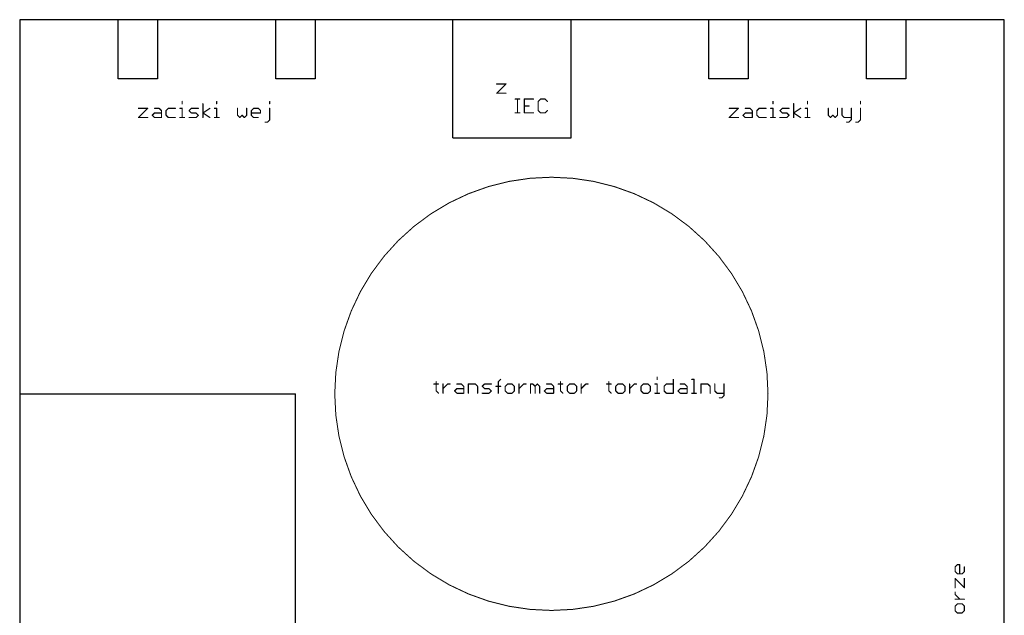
# Model space of a CAD drawing. Extents: x -1 to 251, y 0 to 300.
# Tile 5 of 5: x 0 to 250, y 149 to 300. Entities that reach past the tile are written whole.
import ezdxf

# ---------------------------------------------------------------- set-up
doc = ezdxf.new("R2010")
doc.units = 0
doc.layers.add('20', color=178, linetype='CONTINUOUS')

msp = doc.modelspace()

# ---------------------------------------------------------------- linework, layer by layer
at = {"layer": '20'}
for p, q in [((175, 300), (0, 300)), ((0, 300), (0, 205)), ((35, 300), (25, 300)), ((25, 285), (25, 300)), ((35, 300), (35, 285)), ((75, 300), (65, 300)), ((65, 285), (65, 300)), ((75, 300), (75, 285)), ((110, 270), (110, 300)), ((140, 270), (140, 300)), ((185, 300), (175, 300)), ((175, 285), (175, 300)), ((215, 300), (185, 300)), ((185, 300), (185, 285)), ((225, 300), (215, 300)), ((215, 285), (215, 300)), ((250, 300), (225, 300)), ((225, 300), (225, 285)), ((250, 145), (250, 300)), ((35, 285), (25, 285)), ((75, 285), (65, 285)), ((185, 285), (175, 285)), ((225, 285), (215, 285)), ((110, 270), (140, 270)), ((0, 205), (0, 85)), ((0, 205), (70, 205)), ((70, 5), (70, 205))]:
    msp.add_line(p, q, dxfattribs=at)
at = {"layer": '20', "const_width": 0.3048}
for points in [[(121.1196, 283.6812), (123.4584, 283.6812)], [(123.4584, 283.6812), (121.1196, 281.3424)], [(121.1196, 281.3424), (123.4584, 281.3424)], [(125.7972, 279.8506), (126.9666, 279.8506)], [(126.3819, 276.3424), (126.3819, 279.8506)], [(130.4748, 279.8506), (128.136, 279.8506)], [(128.136, 279.8506), (128.136, 276.3424)], [(132.2289, 279.8506), (131.6442, 279.2659)], [(133.3983, 279.8506), (132.2289, 279.8506)], [(133.983, 279.2659), (133.3983, 279.8506)], [(30.1524, 277.4912), (32.4912, 277.4912)], [(32.4912, 277.4912), (30.1524, 275.1524)], [(34.2453, 277.4912), (35.4147, 277.4912)], [(35.4147, 277.4912), (35.9994, 276.9065)], [(37.7535, 277.4912), (37.1688, 276.9065)], [(39.5076, 277.4912), (37.7535, 277.4912)], [(40.677, 277.4912), (41.2617, 277.4912)], [(41.2617, 279.2453), (41.2617, 278.6606)], [(41.2617, 277.4912), (41.2617, 275.1524)], [(43.0158, 276.9065), (43.6005, 277.4912)], [(43.6005, 277.4912), (45.3546, 277.4912)], [(46.524, 275.1524), (46.524, 278.6606)], [(46.524, 276.3218), (48.2781, 277.4912)], [(49.4475, 277.4912), (50.0322, 277.4912)], [(50.0322, 279.2453), (50.0322, 278.6606)], [(50.0322, 277.4912), (50.0322, 275.1524)], [(55.2945, 277.4912), (55.2945, 275.7371)], [(57.6333, 275.7371), (57.6333, 277.4912)], [(58.8027, 276.9065), (59.3874, 277.4912)], [(59.3874, 277.4912), (60.5568, 277.4912)], [(60.5568, 277.4912), (61.1415, 276.9065)], [(63.4803, 279.2453), (63.4803, 278.6606)], [(63.4803, 274.5677), (63.4803, 277.4912)], [(128.136, 278.0965), (129.3054, 278.0965)], [(131.6442, 279.2659), (131.6442, 276.9271)], [(180.1524, 277.4912), (182.4912, 277.4912)], [(182.4912, 277.4912), (180.1524, 275.1524)], [(184.2453, 277.4912), (185.4147, 277.4912)], [(185.4147, 277.4912), (185.9994, 276.9065)], [(187.7535, 277.4912), (187.1688, 276.9065)], [(189.5076, 277.4912), (187.7535, 277.4912)], [(190.677, 277.4912), (191.2617, 277.4912)], [(191.2617, 279.2453), (191.2617, 278.6606)], [(191.2617, 277.4912), (191.2617, 275.1524)], [(193.0158, 276.9065), (193.6005, 277.4912)], [(193.6005, 277.4912), (195.3546, 277.4912)], [(196.524, 275.1524), (196.524, 278.6606)], [(196.524, 276.3218), (198.2781, 277.4912)], [(199.4475, 277.4912), (200.0322, 277.4912)], [(200.0322, 279.2453), (200.0322, 278.6606)], [(200.0322, 277.4912), (200.0322, 275.1524)], [(205.2945, 277.4912), (205.2945, 275.7371)], [(207.6333, 275.7371), (207.6333, 277.4912)], [(208.8027, 277.4912), (208.8027, 275.7371)], [(211.1415, 277.4912), (211.1415, 274.5677)], [(213.4803, 279.2453), (213.4803, 278.6606)], [(213.4803, 274.5677), (213.4803, 277.4912)], [(30.1524, 275.1524), (32.4912, 275.1524)], [(33.6606, 275.7371), (34.2453, 276.3218)], [(34.2453, 275.1524), (33.6606, 275.7371)], [(34.2453, 276.3218), (35.9994, 276.3218)], [(35.9994, 275.1524), (34.2453, 275.1524)], [(35.9994, 276.9065), (35.9994, 275.1524)], [(37.1688, 276.9065), (37.1688, 275.7371)], [(37.1688, 275.7371), (37.7535, 275.1524)], [(37.7535, 275.1524), (39.5076, 275.1524)], [(40.677, 275.1524), (41.8464, 275.1524)], [(43.6005, 276.3218), (43.0158, 276.9065)], [(43.0158, 275.1524), (44.7699, 275.1524)], [(44.7699, 276.3218), (43.6005, 276.3218)], [(45.3546, 275.7371), (44.7699, 276.3218)], [(44.7699, 275.1524), (45.3546, 275.7371)], [(48.2781, 275.1524), (46.524, 276.3218)], [(49.4475, 275.1524), (50.6169, 275.1524)], [(55.2945, 275.7371), (55.8792, 275.1524)], [(55.8792, 275.1524), (56.4639, 275.7371)], [(56.4639, 275.7371), (57.0486, 275.1524)], [(57.0486, 275.1524), (57.6333, 275.7371)], [(58.8027, 275.7371), (58.8027, 276.9065)], [(61.1415, 276.3218), (58.8027, 276.3218)], [(59.3874, 275.1524), (58.8027, 275.7371)], [(60.5568, 275.1524), (59.3874, 275.1524)], [(61.1415, 276.9065), (61.1415, 276.3218)], [(125.7972, 276.3424), (126.9666, 276.3424)], [(128.136, 276.3424), (130.4748, 276.3424)], [(131.6442, 276.9271), (132.2289, 276.3424)], [(132.2289, 276.3424), (133.3983, 276.3424)], [(133.3983, 276.3424), (133.983, 276.9271)], [(180.1524, 275.1524), (182.4912, 275.1524)], [(183.6606, 275.7371), (184.2453, 276.3218)], [(184.2453, 275.1524), (183.6606, 275.7371)], [(184.2453, 276.3218), (185.9994, 276.3218)], [(185.9994, 275.1524), (184.2453, 275.1524)], [(185.9994, 276.9065), (185.9994, 275.1524)], [(187.1688, 276.9065), (187.1688, 275.7371)], [(187.1688, 275.7371), (187.7535, 275.1524)], [(187.7535, 275.1524), (189.5076, 275.1524)], [(190.677, 275.1524), (191.8464, 275.1524)], [(193.6005, 276.3218), (193.0158, 276.9065)], [(193.0158, 275.1524), (194.7699, 275.1524)], [(194.7699, 276.3218), (193.6005, 276.3218)], [(195.3546, 275.7371), (194.7699, 276.3218)], [(194.7699, 275.1524), (195.3546, 275.7371)], [(198.2781, 275.1524), (196.524, 276.3218)], [(199.4475, 275.1524), (200.6169, 275.1524)], [(205.2945, 275.7371), (205.8792, 275.1524)], [(205.8792, 275.1524), (206.4639, 275.7371)], [(206.4639, 275.7371), (207.0486, 275.1524)], [(207.0486, 275.1524), (207.6333, 275.7371)], [(208.8027, 275.7371), (209.3874, 275.1524)], [(209.3874, 275.1524), (211.1415, 275.1524)], [(62.3109, 273.983), (62.8956, 273.983)], [(62.8956, 273.983), (63.4803, 274.5677)], [(210.5568, 273.983), (209.9721, 273.983)], [(211.1415, 274.5677), (210.5568, 273.983)], [(212.3109, 273.983), (212.8956, 273.983)], [(212.8956, 273.983), (213.4803, 274.5677)], [(105.1524, 207.4912), (106.3218, 207.4912)], [(105.7371, 208.0759), (105.7371, 205.7371)], [(107.4912, 205.1524), (107.4912, 207.4912)], [(107.4912, 206.3218), (108.6606, 207.4912)], [(108.6606, 207.4912), (109.2453, 207.4912)], [(110.9994, 207.4912), (112.1688, 207.4912)], [(112.1688, 207.4912), (112.7535, 206.9065)], [(113.9229, 205.1524), (113.9229, 207.4912)], [(113.9229, 207.4912), (115.677, 207.4912)], [(115.677, 207.4912), (116.2617, 206.9065)], [(117.4311, 206.9065), (118.0158, 207.4912)], [(118.0158, 207.4912), (119.7699, 207.4912)], [(121.524, 208.0759), (122.1087, 208.6606)], [(121.524, 205.1524), (121.524, 208.0759)], [(123.8628, 207.4912), (123.2781, 206.9065)], [(125.0322, 207.4912), (123.8628, 207.4912)], [(125.6169, 206.9065), (125.0322, 207.4912)], [(126.7863, 205.1524), (126.7863, 207.4912)], [(126.7863, 206.3218), (127.9557, 207.4912)], [(127.9557, 207.4912), (128.5404, 207.4912)], [(129.7098, 205.1524), (129.7098, 207.4912)], [(129.7098, 207.4912), (130.2945, 207.4912)], [(130.2945, 207.4912), (130.8792, 206.9065)], [(130.8792, 206.9065), (131.4639, 207.4912)], [(131.4639, 207.4912), (132.0486, 206.9065)], [(133.8027, 207.4912), (134.9721, 207.4912)], [(134.9721, 207.4912), (135.5568, 206.9065)], [(136.7262, 207.4912), (137.8956, 207.4912)], [(137.3109, 208.0759), (137.3109, 205.7371)], [(139.6497, 207.4912), (139.065, 206.9065)], [(140.8191, 207.4912), (139.6497, 207.4912)], [(141.4038, 206.9065), (140.8191, 207.4912)], [(142.5732, 205.1524), (142.5732, 207.4912)], [(142.5732, 206.3218), (143.7426, 207.4912)], [(143.7426, 207.4912), (144.3273, 207.4912)], [(149.0049, 207.4912), (150.1743, 207.4912)], [(149.5896, 208.0759), (149.5896, 205.7371)], [(151.9283, 207.4912), (151.3437, 206.9065)], [(153.0978, 207.4912), (151.9283, 207.4912)], [(153.6825, 206.9065), (153.0978, 207.4912)], [(154.8519, 205.1524), (154.8519, 207.4912)], [(154.8519, 206.3218), (156.0212, 207.4912)], [(156.0212, 207.4912), (156.6059, 207.4912)], [(158.36, 207.4912), (157.7753, 206.9065)], [(159.5294, 207.4912), (158.36, 207.4912)], [(160.1141, 206.9065), (159.5294, 207.4912)], [(161.2835, 207.4912), (161.8682, 207.4912)], [(161.8682, 209.2453), (161.8682, 208.6606)], [(161.8682, 207.4912), (161.8682, 205.1524)], [(163.6223, 206.9065), (164.207, 207.4912)], [(164.207, 207.4912), (165.9611, 207.4912)], [(165.9611, 208.6606), (165.9611, 205.1524)], [(167.7152, 207.4912), (168.8846, 207.4912)], [(168.8846, 207.4912), (169.4693, 206.9065)], [(170.6387, 208.6606), (171.2234, 208.6606)], [(171.2234, 208.6606), (171.2234, 205.1524)], [(172.9775, 205.1524), (172.9775, 207.4912)], [(172.9775, 207.4912), (174.7316, 207.4912)], [(174.7316, 207.4912), (175.3163, 206.9065)], [(176.4857, 207.4912), (176.4857, 205.7371)], [(178.8245, 207.4912), (178.8245, 204.5677)], [(105.7371, 205.7371), (106.3218, 205.1524)], [(110.4147, 205.7371), (110.9994, 206.3218)], [(110.9994, 205.1524), (110.4147, 205.7371)], [(110.9994, 206.3218), (112.7535, 206.3218)], [(112.7535, 205.1524), (110.9994, 205.1524)], [(112.7535, 206.9065), (112.7535, 205.1524)], [(116.2617, 206.9065), (116.2617, 205.1524)], [(118.0158, 206.3218), (117.4311, 206.9065)], [(117.4311, 205.1524), (119.1852, 205.1524)], [(119.1852, 206.3218), (118.0158, 206.3218)], [(119.7699, 205.7371), (119.1852, 206.3218)], [(119.1852, 205.1524), (119.7699, 205.7371)], [(120.9393, 206.9065), (122.1087, 206.9065)], [(123.2781, 206.9065), (123.2781, 205.7371)], [(123.2781, 205.7371), (123.8628, 205.1524)], [(123.8628, 205.1524), (125.0322, 205.1524)], [(125.0322, 205.1524), (125.6169, 205.7371)], [(125.6169, 205.7371), (125.6169, 206.9065)], [(130.8792, 206.9065), (130.8792, 205.1524)], [(132.0486, 206.9065), (132.0486, 205.1524)], [(133.218, 205.7371), (133.8027, 206.3218)], [(133.8027, 205.1524), (133.218, 205.7371)], [(133.8027, 206.3218), (135.5568, 206.3218)], [(135.5568, 205.1524), (133.8027, 205.1524)], [(135.5568, 206.9065), (135.5568, 205.1524)], [(137.3109, 205.7371), (137.8956, 205.1524)], [(139.065, 206.9065), (139.065, 205.7371)], [(139.065, 205.7371), (139.6497, 205.1524)], [(139.6497, 205.1524), (140.8191, 205.1524)], [(140.8191, 205.1524), (141.4038, 205.7371)], [(141.4038, 205.7371), (141.4038, 206.9065)], [(149.5896, 205.7371), (150.1743, 205.1524)], [(151.3437, 206.9065), (151.3437, 205.7371)], [(151.3437, 205.7371), (151.9283, 205.1524)], [(151.9283, 205.1524), (153.0978, 205.1524)], [(153.0978, 205.1524), (153.6825, 205.7371)], [(153.6825, 205.7371), (153.6825, 206.9065)], [(157.7753, 206.9065), (157.7753, 205.7371)], [(157.7753, 205.7371), (158.36, 205.1524)], [(158.36, 205.1524), (159.5294, 205.1524)], [(159.5294, 205.1524), (160.1141, 205.7371)], [(160.1141, 205.7371), (160.1141, 206.9065)], [(161.2835, 205.1524), (162.4529, 205.1524)], [(163.6223, 205.7371), (163.6223, 206.9065)], [(164.207, 205.1524), (163.6223, 205.7371)], [(165.9611, 205.1524), (164.207, 205.1524)], [(167.1305, 205.7371), (167.7152, 206.3218)], [(167.7152, 205.1524), (167.1305, 205.7371)], [(167.7152, 206.3218), (169.4693, 206.3218)], [(169.4693, 205.1524), (167.7152, 205.1524)], [(169.4693, 206.9065), (169.4693, 205.1524)], [(170.6387, 205.1524), (171.8081, 205.1524)], [(175.3163, 206.9065), (175.3163, 205.1524)], [(176.4857, 205.7371), (177.0704, 205.1524)], [(177.0704, 205.1524), (178.8245, 205.1524)], [(178.2398, 203.983), (177.6551, 203.983)], [(178.8245, 204.5677), (178.2398, 203.983)], [(237.5088, 161.0431), (238.0935, 161.6278)], [(237.5088, 159.8737), (237.5088, 161.0431)], [(238.0935, 159.289), (237.5088, 159.8737)], [(238.0935, 161.6278), (238.6782, 161.6278)], [(238.6782, 161.6278), (238.6782, 159.289)], [(239.8476, 159.8737), (239.2629, 159.289)], [(239.8476, 161.0431), (239.8476, 159.8737)], [(237.5088, 155.7808), (237.5088, 158.1196)], [(237.5088, 158.1196), (239.8476, 155.7808)], [(239.2629, 159.289), (238.0935, 159.289)], [(239.8476, 155.7808), (239.8476, 158.1196)], [(237.5088, 154.0267), (237.5088, 154.6114)], [(238.6782, 152.8573), (237.5088, 154.0267)], [(239.8476, 152.8573), (237.5088, 152.8573)], [(238.0935, 151.6879), (237.5088, 151.1032)], [(237.5088, 151.1032), (237.5088, 149.9338)], [(237.5088, 149.9338), (238.0935, 149.3491)], [(239.2629, 151.6879), (238.0935, 151.6879)], [(239.8476, 151.1032), (239.2629, 151.6879)], [(239.2629, 149.3491), (239.8476, 149.9338)], [(239.8476, 149.9338), (239.8476, 151.1032)], [(238.0935, 149.3491), (239.2629, 149.3491)]]:
    msp.add_lwpolyline(points, dxfattribs=at)
at = {"layer": '20'}
for points, const_width in [([(121.1196, 283.7574, 1), (121.1196, 283.605)], 0.1524), ([(123.5123, 283.6273, 1), (123.4045, 283.7351)], 0.1524), ([(123.4584, 283.605, 1), (123.4584, 283.7574)], 0.1524), ([(121.1196, 281.4186, 1), (121.1196, 281.2662)], 0.1524), ([(121.0657, 281.3963, 1), (121.1735, 281.2885)], 0.1524), ([(123.4584, 281.2662, 1), (123.4584, 281.4186)], 0.1524), ([(125.7972, 279.9268, 1), (125.7972, 279.7744)], 0.1524), ([(126.4581, 279.8506, 1), (126.3057, 279.8506)], 0.1524), ([(126.9666, 279.7744, 1), (126.9666, 279.9268)], 0.1524), ([(128.136, 279.9268, 1), (128.136, 279.7744)], 0.1524), ([(128.2122, 279.8506, 1), (128.0598, 279.8506)], 0.1524), ([(130.4748, 279.7744, 1), (130.4748, 279.9268)], 0.1524), ([(132.2289, 279.9268, 1), (132.2289, 279.7744)], 0.1524), ([(132.2828, 279.7967, 1), (132.175, 279.9045)], 0.1524), ([(133.4522, 279.9045, 1), (133.3444, 279.7967)], 0.1524), ([(133.3983, 279.7744, 1), (133.3983, 279.9268)], 0.1524), ([(30.1524, 277.5674, 1), (30.1524, 277.415)], 0.1524), ([(32.5451, 277.4373, 1), (32.4373, 277.5451)], 0.1524), ([(32.4912, 277.415, 1), (32.4912, 277.5674)], 0.1524), ([(34.2453, 277.5674, 1), (34.2453, 277.415)], 0.1524), ([(35.4686, 277.5451, 1), (35.3608, 277.4373)], 0.1524), ([(35.4147, 277.415, 1), (35.4147, 277.5674)], 0.1524), ([(37.7535, 277.5674, 1), (37.7535, 277.415)], 0.1524), ([(37.8074, 277.4373, 1), (37.6996, 277.5451)], 0.1524), ([(39.5076, 277.415, 1), (39.5076, 277.5674)], 0.1524), ([(40.677, 277.5674, 1), (40.677, 277.415)], 0.1524), ([(41.3379, 279.2453, 1), (41.1855, 279.2453)], 0.1524), ([(41.1855, 278.6606, 1), (41.3379, 278.6606)], 0.1524), ([(41.3379, 277.4912, 1), (41.1855, 277.4912)], 0.1524), ([(41.2617, 277.415, 1), (41.2617, 277.5674)], 0.1524), ([(43.6005, 277.5674, 1), (43.6005, 277.415)], 0.1524), ([(43.6544, 277.4373, 1), (43.5466, 277.5451)], 0.1524), ([(45.3546, 277.415, 1), (45.3546, 277.5674)], 0.1524), ([(46.6002, 278.6606, 1), (46.4478, 278.6606)], 0.1524), ([(48.3203, 277.4278, 1), (48.2358, 277.5546)], 0.1524), ([(49.4475, 277.5674, 1), (49.4475, 277.415)], 0.1524), ([(50.1084, 279.2453, 1), (49.956, 279.2453)], 0.1524), ([(49.956, 278.6606, 1), (50.1084, 278.6606)], 0.1524), ([(50.1084, 277.4912, 1), (49.956, 277.4912)], 0.1524), ([(50.0322, 277.415, 1), (50.0322, 277.5674)], 0.1524), ([(55.3707, 277.4912, 1), (55.2183, 277.4912)], 0.1524), ([(57.7095, 277.4912, 1), (57.5571, 277.4912)], 0.1524), ([(59.3874, 277.5674, 1), (59.3874, 277.415)], 0.1524), ([(59.4413, 277.4373, 1), (59.3335, 277.5451)], 0.1524), ([(60.6107, 277.5451, 1), (60.5029, 277.4373)], 0.1524), ([(60.5568, 277.415, 1), (60.5568, 277.5674)], 0.1524), ([(63.5565, 279.2453, 1), (63.4041, 279.2453)], 0.1524), ([(63.4041, 278.6606, 1), (63.5565, 278.6606)], 0.1524), ([(63.5565, 277.4912, 1), (63.4041, 277.4912)], 0.1524), ([(128.136, 278.1727, 1), (128.136, 278.0203)], 0.1524), ([(129.3054, 278.0203, 1), (129.3054, 278.1727)], 0.1524), ([(131.7204, 279.2659, 1), (131.568, 279.2659)], 0.1524), ([(131.5903, 279.3198, 1), (131.6981, 279.212)], 0.1524), ([(133.9291, 279.212, 1), (134.0369, 279.3198)], 0.1524), ([(180.1524, 277.5674, 1), (180.1524, 277.415)], 0.1524), ([(182.5451, 277.4373, 1), (182.4373, 277.5451)], 0.1524), ([(182.4912, 277.415, 1), (182.4912, 277.5674)], 0.1524), ([(184.2453, 277.5674, 1), (184.2453, 277.415)], 0.1524), ([(185.4686, 277.5451, 1), (185.3608, 277.4373)], 0.1524), ([(185.4147, 277.415, 1), (185.4147, 277.5674)], 0.1524), ([(187.7535, 277.5674, 1), (187.7535, 277.415)], 0.1524), ([(187.8074, 277.4373, 1), (187.6996, 277.5451)], 0.1524), ([(189.5076, 277.415, 1), (189.5076, 277.5674)], 0.1524), ([(190.677, 277.5674, 1), (190.677, 277.415)], 0.1524), ([(191.3379, 279.2453, 1), (191.1855, 279.2453)], 0.1524), ([(191.1855, 278.6606, 1), (191.3379, 278.6606)], 0.1524), ([(191.3379, 277.4912, 1), (191.1855, 277.4912)], 0.1524), ([(191.2617, 277.415, 1), (191.2617, 277.5674)], 0.1524), ([(193.6005, 277.5674, 1), (193.6005, 277.415)], 0.1524), ([(193.6544, 277.4373, 1), (193.5466, 277.5451)], 0.1524), ([(195.3546, 277.415, 1), (195.3546, 277.5674)], 0.1524), ([(196.6002, 278.6606, 1), (196.4478, 278.6606)], 0.1524), ([(198.3203, 277.4278, 1), (198.2358, 277.5546)], 0.1524), ([(199.4475, 277.5674, 1), (199.4475, 277.415)], 0.1524), ([(200.1084, 279.2453, 1), (199.956, 279.2453)], 0.1524), ([(199.956, 278.6606, 1), (200.1084, 278.6606)], 0.1524), ([(200.1084, 277.4912, 1), (199.956, 277.4912)], 0.1524), ([(200.0322, 277.415, 1), (200.0322, 277.5674)], 0.1524), ([(205.3707, 277.4912, 1), (205.2183, 277.4912)], 0.1524), ([(207.7095, 277.4912, 1), (207.5571, 277.4912)], 0.1524), ([(208.8789, 277.4912, 1), (208.7265, 277.4912)], 0.1524), ([(211.2177, 277.4912, 1), (211.0653, 277.4912)], 0.1524), ([(213.5565, 279.2453, 1), (213.4041, 279.2453)], 0.1524), ([(213.4041, 278.6606, 1), (213.5565, 278.6606)], 0.1524), ([(213.5565, 277.4912, 1), (213.4041, 277.4912)], 0.1524), ([(30.1524, 275.2286, 1), (30.1524, 275.0762)], 0.1524), ([(30.0985, 275.2063, 1), (30.2063, 275.0985)], 0.1524), ([(32.4912, 275.0762, 1), (32.4912, 275.2286)], 0.1524), ([(33.7145, 275.791, 1), (33.6067, 275.6832)], 0.1524), ([(33.6067, 275.791, 1), (33.7145, 275.6832)], 0.1524), ([(34.2453, 276.398, 1), (34.2453, 276.2456)], 0.1524), ([(34.2453, 275.2286, 1), (34.2453, 275.0762)], 0.1524), ([(34.2992, 276.2679, 1), (34.1914, 276.3757)], 0.1524), ([(34.1914, 275.0985, 1), (34.2992, 275.2063)], 0.1524), ([(36.0756, 276.9065, 1), (35.9232, 276.9065)], 0.1524), ([(35.9232, 275.1524, 1), (36.0756, 275.1524)], 0.1524), ([(35.9455, 276.8526, 1), (36.0533, 276.9604)], 0.1524), ([(35.9994, 276.2456, 1), (35.9994, 276.398)], 0.1524), ([(35.9994, 275.0762, 1), (35.9994, 275.2286)], 0.1524), ([(37.245, 276.9065, 1), (37.0926, 276.9065)], 0.1524), ([(37.1149, 276.9604, 1), (37.2227, 276.8526)], 0.1524), ([(37.2227, 275.791, 1), (37.1149, 275.6832)], 0.1524), ([(37.0926, 275.7371, 1), (37.245, 275.7371)], 0.1524), ([(37.7535, 275.2286, 1), (37.7535, 275.0762)], 0.1524), ([(37.6996, 275.0985, 1), (37.8074, 275.2063)], 0.1524), ([(39.5076, 275.0762, 1), (39.5076, 275.2286)], 0.1524), ([(40.677, 275.2286, 1), (40.677, 275.0762)], 0.1524), ([(41.1855, 275.1524, 1), (41.3379, 275.1524)], 0.1524), ([(41.8464, 275.0762, 1), (41.8464, 275.2286)], 0.1524), ([(43.0697, 276.9604, 1), (42.9619, 276.8526)], 0.1524), ([(42.9619, 276.9604, 1), (43.0697, 276.8526)], 0.1524), ([(43.0158, 275.2286, 1), (43.0158, 275.0762)], 0.1524), ([(43.6005, 276.398, 1), (43.6005, 276.2456)], 0.1524), ([(43.5466, 276.2679, 1), (43.6544, 276.3757)], 0.1524), ([(44.8238, 276.3757, 1), (44.716, 276.2679)], 0.1524), ([(44.716, 275.2063, 1), (44.8238, 275.0985)], 0.1524), ([(44.7699, 276.2456, 1), (44.7699, 276.398)], 0.1524), ([(44.7699, 275.0762, 1), (44.7699, 275.2286)], 0.1524), ([(45.4085, 275.6832, 1), (45.3007, 275.791)], 0.1524), ([(45.3007, 275.6832, 1), (45.4085, 275.791)], 0.1524), ([(46.5663, 276.3852, 1), (46.4817, 276.2584)], 0.1524), ([(46.4817, 276.3852, 1), (46.5663, 276.2584)], 0.1524), ([(46.4478, 275.1524, 1), (46.6002, 275.1524)], 0.1524), ([(48.2358, 275.089, 1), (48.3203, 275.2158)], 0.1524), ([(49.4475, 275.2286, 1), (49.4475, 275.0762)], 0.1524), ([(49.956, 275.1524, 1), (50.1084, 275.1524)], 0.1524), ([(50.6169, 275.0762, 1), (50.6169, 275.2286)], 0.1524), ([(55.3484, 275.791, 1), (55.2406, 275.6832)], 0.1524), ([(55.2183, 275.7371, 1), (55.3707, 275.7371)], 0.1524), ([(55.8253, 275.2063, 1), (55.9331, 275.0985)], 0.1524), ([(55.8253, 275.0985, 1), (55.9331, 275.2063)], 0.1524), ([(56.5178, 275.791, 1), (56.41, 275.6832)], 0.1524), ([(56.5178, 275.6832, 1), (56.41, 275.791)], 0.1524), ([(56.9947, 275.2063, 1), (57.1025, 275.0985)], 0.1524), ([(56.9947, 275.0985, 1), (57.1025, 275.2063)], 0.1524), ([(57.5571, 275.7371, 1), (57.7095, 275.7371)], 0.1524), ([(57.6872, 275.6832, 1), (57.5794, 275.791)], 0.1524), ([(58.8789, 276.9065, 1), (58.7265, 276.9065)], 0.1524), ([(58.7488, 276.9604, 1), (58.8566, 276.8526)], 0.1524), ([(58.8027, 276.398, 1), (58.8027, 276.2456)], 0.1524), ([(58.8566, 275.791, 1), (58.7488, 275.6832)], 0.1524), ([(58.7265, 275.7371, 1), (58.8789, 275.7371)], 0.1524), ([(59.3874, 275.2286, 1), (59.3874, 275.0762)], 0.1524), ([(59.3335, 275.0985, 1), (59.4413, 275.2063)], 0.1524), ([(60.5568, 275.0762, 1), (60.5568, 275.2286)], 0.1524), ([(61.2177, 276.9065, 1), (61.0653, 276.9065)], 0.1524), ([(61.0653, 276.3218, 1), (61.2177, 276.3218)], 0.1524), ([(61.0876, 276.8526, 1), (61.1954, 276.9604)], 0.1524), ([(61.1415, 276.2456, 1), (61.1415, 276.398)], 0.1524), ([(125.7972, 276.4186, 1), (125.7972, 276.2662)], 0.1524), ([(126.3057, 276.3424, 1), (126.4581, 276.3424)], 0.1524), ([(126.9666, 276.2662, 1), (126.9666, 276.4186)], 0.1524), ([(128.136, 276.4186, 1), (128.136, 276.2662)], 0.1524), ([(128.0598, 276.3424, 1), (128.2122, 276.3424)], 0.1524), ([(130.4748, 276.2662, 1), (130.4748, 276.4186)], 0.1524), ([(131.6981, 276.981, 1), (131.5903, 276.8732)], 0.1524), ([(131.568, 276.9271, 1), (131.7204, 276.9271)], 0.1524), ([(132.2289, 276.4186, 1), (132.2289, 276.2662)], 0.1524), ([(132.175, 276.2885, 1), (132.2828, 276.3963)], 0.1524), ([(133.3444, 276.3963, 1), (133.4522, 276.2885)], 0.1524), ([(133.3983, 276.2662, 1), (133.3983, 276.4186)], 0.1524), ([(134.0369, 276.8732, 1), (133.9291, 276.981)], 0.1524), ([(180.1524, 275.2286, 1), (180.1524, 275.0762)], 0.1524), ([(180.0985, 275.2063, 1), (180.2063, 275.0985)], 0.1524), ([(182.4912, 275.0762, 1), (182.4912, 275.2286)], 0.1524), ([(183.7145, 275.791, 1), (183.6067, 275.6832)], 0.1524), ([(183.6067, 275.791, 1), (183.7145, 275.6832)], 0.1524), ([(184.2453, 276.398, 1), (184.2453, 276.2456)], 0.1524), ([(184.2453, 275.2286, 1), (184.2453, 275.0762)], 0.1524), ([(184.2992, 276.2679, 1), (184.1914, 276.3757)], 0.1524), ([(184.1914, 275.0985, 1), (184.2992, 275.2063)], 0.1524), ([(186.0756, 276.9065, 1), (185.9232, 276.9065)], 0.1524), ([(185.9232, 275.1524, 1), (186.0756, 275.1524)], 0.1524), ([(185.9455, 276.8526, 1), (186.0533, 276.9604)], 0.1524), ([(185.9994, 276.2456, 1), (185.9994, 276.398)], 0.1524), ([(185.9994, 275.0762, 1), (185.9994, 275.2286)], 0.1524), ([(187.245, 276.9065, 1), (187.0926, 276.9065)], 0.1524), ([(187.1149, 276.9604, 1), (187.2227, 276.8526)], 0.1524), ([(187.2227, 275.791, 1), (187.1149, 275.6832)], 0.1524), ([(187.0926, 275.7371, 1), (187.245, 275.7371)], 0.1524), ([(187.7535, 275.2286, 1), (187.7535, 275.0762)], 0.1524), ([(187.6996, 275.0985, 1), (187.8074, 275.2063)], 0.1524), ([(189.5076, 275.0762, 1), (189.5076, 275.2286)], 0.1524), ([(190.677, 275.2286, 1), (190.677, 275.0762)], 0.1524), ([(191.1855, 275.1524, 1), (191.3379, 275.1524)], 0.1524), ([(191.8464, 275.0762, 1), (191.8464, 275.2286)], 0.1524), ([(193.0697, 276.9604, 1), (192.9619, 276.8526)], 0.1524), ([(192.9619, 276.9604, 1), (193.0697, 276.8526)], 0.1524), ([(193.0158, 275.2286, 1), (193.0158, 275.0762)], 0.1524), ([(193.6005, 276.398, 1), (193.6005, 276.2456)], 0.1524), ([(193.5466, 276.2679, 1), (193.6544, 276.3757)], 0.1524), ([(194.8238, 276.3757, 1), (194.716, 276.2679)], 0.1524), ([(194.716, 275.2063, 1), (194.8238, 275.0985)], 0.1524), ([(194.7699, 276.2456, 1), (194.7699, 276.398)], 0.1524), ([(194.7699, 275.0762, 1), (194.7699, 275.2286)], 0.1524), ([(195.4085, 275.6832, 1), (195.3007, 275.791)], 0.1524), ([(195.3007, 275.6832, 1), (195.4085, 275.791)], 0.1524), ([(196.5663, 276.3852, 1), (196.4817, 276.2584)], 0.1524), ([(196.4817, 276.3852, 1), (196.5663, 276.2584)], 0.1524), ([(196.4478, 275.1524, 1), (196.6002, 275.1524)], 0.1524), ([(198.2358, 275.089, 1), (198.3203, 275.2158)], 0.1524), ([(199.4475, 275.2286, 1), (199.4475, 275.0762)], 0.1524), ([(199.956, 275.1524, 1), (200.1084, 275.1524)], 0.1524), ([(200.6169, 275.0762, 1), (200.6169, 275.2286)], 0.1524), ([(205.3484, 275.791, 1), (205.2406, 275.6832)], 0.1524), ([(205.2183, 275.7371, 1), (205.3707, 275.7371)], 0.1524), ([(205.8253, 275.2063, 1), (205.9331, 275.0985)], 0.1524), ([(205.8253, 275.0985, 1), (205.9331, 275.2063)], 0.1524), ([(206.5178, 275.791, 1), (206.41, 275.6832)], 0.1524), ([(206.5178, 275.6832, 1), (206.41, 275.791)], 0.1524), ([(206.9947, 275.2063, 1), (207.1025, 275.0985)], 0.1524), ([(206.9947, 275.0985, 1), (207.1025, 275.2063)], 0.1524), ([(207.5571, 275.7371, 1), (207.7095, 275.7371)], 0.1524), ([(207.6872, 275.6832, 1), (207.5794, 275.791)], 0.1524), ([(208.8566, 275.791, 1), (208.7488, 275.6832)], 0.1524), ([(208.7265, 275.7371, 1), (208.8789, 275.7371)], 0.1524), ([(209.3874, 275.2286, 1), (209.3874, 275.0762)], 0.1524), ([(209.3335, 275.0985, 1), (209.4413, 275.2063)], 0.1524), ([(211.1415, 275.0762, 1), (211.1415, 275.2286)], 0.1524), ([(62.3109, 274.0592, 1), (62.3109, 273.9068)], 0.1524), ([(62.8417, 274.0369, 1), (62.9494, 273.9291)], 0.1524), ([(62.8956, 273.9068, 1), (62.8956, 274.0592)], 0.1524), ([(63.4041, 274.5677, 1), (63.5565, 274.5677)], 0.1524), ([(63.5341, 274.5138, 1), (63.4264, 274.6216)], 0.1524), ([(209.9721, 274.0592, 1), (209.9721, 273.9068)], 0.1524), ([(210.5029, 274.0369, 1), (210.6107, 273.9291)], 0.1524), ([(210.5568, 273.9068, 1), (210.5568, 274.0592)], 0.1524), ([(211.0653, 274.5677, 1), (211.2177, 274.5677)], 0.1524), ([(211.1954, 274.5138, 1), (211.0876, 274.6216)], 0.1524), ([(212.3109, 274.0592, 1), (212.3109, 273.9068)], 0.1524), ([(212.8417, 274.0369, 1), (212.9494, 273.9291)], 0.1524), ([(212.8956, 273.9068, 1), (212.8956, 274.0592)], 0.1524), ([(213.4041, 274.5677, 1), (213.5565, 274.5677)], 0.1524), ([(213.5341, 274.5138, 1), (213.4264, 274.6216)], 0.1524), ([(135, 150, 1), (135, 260, 1), (135, 150)], 0.254), ([(105.1524, 207.5674, 1), (105.1524, 207.415)], 0.1524), ([(105.8133, 208.0759, 1), (105.6609, 208.0759)], 0.1524), ([(106.3218, 207.415, 1), (106.3218, 207.5674)], 0.1524), ([(107.5674, 207.4912, 1), (107.415, 207.4912)], 0.1524), ([(108.6606, 207.5674, 1), (108.6606, 207.415)], 0.1524), ([(108.7145, 207.4373, 1), (108.6067, 207.5451)], 0.1524), ([(109.2453, 207.415, 1), (109.2453, 207.5674)], 0.1524), ([(110.9994, 207.5674, 1), (110.9994, 207.415)], 0.1524), ([(112.2227, 207.5451, 1), (112.1149, 207.4373)], 0.1524), ([(112.1688, 207.415, 1), (112.1688, 207.5674)], 0.1524), ([(113.9991, 207.4912, 1), (113.8467, 207.4912)], 0.1524), ([(113.9229, 207.5674, 1), (113.9229, 207.415)], 0.1524), ([(115.7309, 207.5451, 1), (115.6231, 207.4373)], 0.1524), ([(115.677, 207.415, 1), (115.677, 207.5674)], 0.1524), ([(118.0158, 207.5674, 1), (118.0158, 207.415)], 0.1524), ([(118.0697, 207.4373, 1), (117.9619, 207.5451)], 0.1524), ([(119.7699, 207.415, 1), (119.7699, 207.5674)], 0.1524), ([(121.6002, 208.0759, 1), (121.4478, 208.0759)], 0.1524), ([(121.4701, 208.1298, 1), (121.5779, 208.022)], 0.1524), ([(122.1626, 208.6067, 1), (122.0548, 208.7145)], 0.1524), ([(123.8628, 207.5674, 1), (123.8628, 207.415)], 0.1524), ([(123.9167, 207.4373, 1), (123.8089, 207.5451)], 0.1524), ([(125.0861, 207.5451, 1), (124.9783, 207.4373)], 0.1524), ([(125.0322, 207.415, 1), (125.0322, 207.5674)], 0.1524), ([(126.8625, 207.4912, 1), (126.7101, 207.4912)], 0.1524), ([(127.9557, 207.5674, 1), (127.9557, 207.415)], 0.1524), ([(128.0096, 207.4373, 1), (127.9018, 207.5451)], 0.1524), ([(128.5404, 207.415, 1), (128.5404, 207.5674)], 0.1524), ([(129.786, 207.4912, 1), (129.6336, 207.4912)], 0.1524), ([(129.7098, 207.5674, 1), (129.7098, 207.415)], 0.1524), ([(130.3484, 207.5451, 1), (130.2406, 207.4373)], 0.1524), ([(130.2945, 207.415, 1), (130.2945, 207.5674)], 0.1524), ([(131.5178, 207.5451, 1), (131.41, 207.4373)], 0.1524), ([(131.5178, 207.4373, 1), (131.41, 207.5451)], 0.1524), ([(133.8027, 207.5674, 1), (133.8027, 207.415)], 0.1524), ([(135.026, 207.5451, 1), (134.9182, 207.4373)], 0.1524), ([(134.9721, 207.415, 1), (134.9721, 207.5674)], 0.1524), ([(136.7262, 207.5674, 1), (136.7262, 207.415)], 0.1524), ([(137.3871, 208.0759, 1), (137.2347, 208.0759)], 0.1524), ([(137.8956, 207.415, 1), (137.8956, 207.5674)], 0.1524), ([(139.6497, 207.5674, 1), (139.6497, 207.415)], 0.1524), ([(139.7035, 207.4373, 1), (139.5958, 207.5451)], 0.1524), ([(140.8729, 207.5451, 1), (140.7652, 207.4373)], 0.1524), ([(140.8191, 207.415, 1), (140.8191, 207.5674)], 0.1524), ([(142.6494, 207.4912, 1), (142.497, 207.4912)], 0.1524), ([(143.7426, 207.5674, 1), (143.7426, 207.415)], 0.1524), ([(143.7964, 207.4373, 1), (143.6887, 207.5451)], 0.1524), ([(144.3273, 207.415, 1), (144.3273, 207.5674)], 0.1524), ([(149.0049, 207.5674, 1), (149.0049, 207.415)], 0.1524), ([(149.6658, 208.0759, 1), (149.5134, 208.0759)], 0.1524), ([(150.1743, 207.415, 1), (150.1743, 207.5674)], 0.1524), ([(151.9283, 207.5674, 1), (151.9283, 207.415)], 0.1524), ([(151.9822, 207.4373, 1), (151.8745, 207.5451)], 0.1524), ([(153.1516, 207.5451, 1), (153.0439, 207.4373)], 0.1524), ([(153.0978, 207.415, 1), (153.0978, 207.5674)], 0.1524), ([(154.9281, 207.4912, 1), (154.7757, 207.4912)], 0.1524), ([(156.0212, 207.5674, 1), (156.0212, 207.415)], 0.1524), ([(156.0751, 207.4373, 1), (155.9674, 207.5451)], 0.1524), ([(156.6059, 207.415, 1), (156.6059, 207.5674)], 0.1524), ([(158.36, 207.5674, 1), (158.36, 207.415)], 0.1524), ([(158.4139, 207.4373, 1), (158.3062, 207.5451)], 0.1524), ([(159.5833, 207.5451, 1), (159.4756, 207.4373)], 0.1524), ([(159.5294, 207.415, 1), (159.5294, 207.5674)], 0.1524), ([(161.2835, 207.5674, 1), (161.2835, 207.415)], 0.1524), ([(161.9444, 209.2453, 1), (161.792, 209.2453)], 0.1524), ([(161.792, 208.6606, 1), (161.9444, 208.6606)], 0.1524), ([(161.9444, 207.4912, 1), (161.792, 207.4912)], 0.1524), ([(161.8682, 207.415, 1), (161.8682, 207.5674)], 0.1524), ([(164.207, 207.5674, 1), (164.207, 207.415)], 0.1524), ([(164.2609, 207.4373, 1), (164.1532, 207.5451)], 0.1524), ([(166.0373, 208.6606, 1), (165.8849, 208.6606)], 0.1524), ([(165.9611, 207.415, 1), (165.9611, 207.5674)], 0.1524), ([(167.7152, 207.5674, 1), (167.7152, 207.415)], 0.1524), ([(168.9385, 207.5451, 1), (168.8308, 207.4373)], 0.1524), ([(168.8846, 207.415, 1), (168.8846, 207.5674)], 0.1524), ([(170.6387, 208.7368, 1), (170.6387, 208.5844)], 0.1524), ([(171.2996, 208.6606, 1), (171.1472, 208.6606)], 0.1524), ([(171.2234, 208.5844, 1), (171.2234, 208.7368)], 0.1524), ([(173.0537, 207.4912, 1), (172.9013, 207.4912)], 0.1524), ([(172.9775, 207.5674, 1), (172.9775, 207.415)], 0.1524), ([(174.7855, 207.5451, 1), (174.6777, 207.4373)], 0.1524), ([(174.7316, 207.415, 1), (174.7316, 207.5674)], 0.1524), ([(176.5619, 207.4912, 1), (176.4095, 207.4912)], 0.1524), ([(178.9007, 207.4912, 1), (178.7483, 207.4912)], 0.1524), ([(105.791, 205.791, 1), (105.6832, 205.6832)], 0.1524), ([(105.6609, 205.7371, 1), (105.8133, 205.7371)], 0.1524), ([(106.2679, 205.0985, 1), (106.3757, 205.2063)], 0.1524), ([(107.4373, 206.3757, 1), (107.5451, 206.2679)], 0.1524), ([(107.415, 205.1524, 1), (107.5674, 205.1524)], 0.1524), ([(110.4686, 205.791, 1), (110.3608, 205.6832)], 0.1524), ([(110.3608, 205.791, 1), (110.4686, 205.6832)], 0.1524), ([(110.9994, 206.398, 1), (110.9994, 206.2456)], 0.1524), ([(110.9994, 205.2286, 1), (110.9994, 205.0762)], 0.1524), ([(111.0533, 206.2679, 1), (110.9455, 206.3757)], 0.1524), ([(110.9455, 205.0985, 1), (111.0533, 205.2063)], 0.1524), ([(112.8297, 206.9065, 1), (112.6773, 206.9065)], 0.1524), ([(112.6773, 205.1524, 1), (112.8297, 205.1524)], 0.1524), ([(112.6996, 206.8526, 1), (112.8074, 206.9604)], 0.1524), ([(112.7535, 206.2456, 1), (112.7535, 206.398)], 0.1524), ([(112.7535, 205.0762, 1), (112.7535, 205.2286)], 0.1524), ([(113.8467, 205.1524, 1), (113.9991, 205.1524)], 0.1524), ([(116.3379, 206.9065, 1), (116.1855, 206.9065)], 0.1524), ([(116.1855, 205.1524, 1), (116.3379, 205.1524)], 0.1524), ([(116.2078, 206.8526, 1), (116.3156, 206.9604)], 0.1524), ([(117.485, 206.9604, 1), (117.3772, 206.8526)], 0.1524), ([(117.3772, 206.9604, 1), (117.485, 206.8526)], 0.1524), ([(117.4311, 205.2286, 1), (117.4311, 205.0762)], 0.1524), ([(118.0158, 206.398, 1), (118.0158, 206.2456)], 0.1524), ([(117.9619, 206.2679, 1), (118.0697, 206.3757)], 0.1524), ([(119.2391, 206.3757, 1), (119.1313, 206.2679)], 0.1524), ([(119.1313, 205.2063, 1), (119.2391, 205.0985)], 0.1524), ([(119.1852, 206.2456, 1), (119.1852, 206.398)], 0.1524), ([(119.1852, 205.0762, 1), (119.1852, 205.2286)], 0.1524), ([(119.8238, 205.6832, 1), (119.716, 205.791)], 0.1524), ([(119.716, 205.6832, 1), (119.8238, 205.791)], 0.1524), ([(120.9393, 206.9827, 1), (120.9393, 206.8303)], 0.1524), ([(121.4478, 205.1524, 1), (121.6002, 205.1524)], 0.1524), ([(122.1087, 206.8303, 1), (122.1087, 206.9827)], 0.1524), ([(123.3543, 206.9065, 1), (123.2019, 206.9065)], 0.1524), ([(123.2242, 206.9604, 1), (123.332, 206.8526)], 0.1524), ([(123.332, 205.791, 1), (123.2242, 205.6832)], 0.1524), ([(123.2019, 205.7371, 1), (123.3543, 205.7371)], 0.1524), ([(123.8628, 205.2286, 1), (123.8628, 205.0762)], 0.1524), ([(123.8089, 205.0985, 1), (123.9167, 205.2063)], 0.1524), ([(124.9783, 205.2063, 1), (125.0861, 205.0985)], 0.1524), ([(125.0322, 205.0762, 1), (125.0322, 205.2286)], 0.1524), ([(125.6931, 206.9065, 1), (125.5407, 206.9065)], 0.1524), ([(125.5407, 205.7371, 1), (125.6931, 205.7371)], 0.1524), ([(125.563, 206.8526, 1), (125.6708, 206.9604)], 0.1524), ([(125.6708, 205.6832, 1), (125.563, 205.791)], 0.1524), ([(126.7324, 206.3757, 1), (126.8402, 206.2679)], 0.1524), ([(126.7101, 205.1524, 1), (126.8625, 205.1524)], 0.1524), ([(129.6336, 205.1524, 1), (129.786, 205.1524)], 0.1524), ([(130.9554, 206.9065, 1), (130.803, 206.9065)], 0.1524), ([(130.8253, 206.9604, 1), (130.9331, 206.8526)], 0.1524), ([(130.803, 205.1524, 1), (130.9554, 205.1524)], 0.1524), ([(130.8253, 206.8526, 1), (130.9331, 206.9604)], 0.1524), ([(132.1248, 206.9065, 1), (131.9724, 206.9065)], 0.1524), ([(131.9724, 205.1524, 1), (132.1248, 205.1524)], 0.1524), ([(131.9947, 206.8526, 1), (132.1025, 206.9604)], 0.1524), ([(133.2719, 205.791, 1), (133.1641, 205.6832)], 0.1524), ([(133.1641, 205.791, 1), (133.2719, 205.6832)], 0.1524), ([(133.8027, 206.398, 1), (133.8027, 206.2456)], 0.1524), ([(133.8027, 205.2286, 1), (133.8027, 205.0762)], 0.1524), ([(133.8566, 206.2679, 1), (133.7488, 206.3757)], 0.1524), ([(133.7488, 205.0985, 1), (133.8566, 205.2063)], 0.1524), ([(135.633, 206.9065, 1), (135.4806, 206.9065)], 0.1524), ([(135.4806, 205.1524, 1), (135.633, 205.1524)], 0.1524), ([(135.5029, 206.8526, 1), (135.6107, 206.9604)], 0.1524), ([(135.5568, 206.2456, 1), (135.5568, 206.398)], 0.1524), ([(135.5568, 205.0762, 1), (135.5568, 205.2286)], 0.1524), ([(137.3647, 205.791, 1), (137.257, 205.6832)], 0.1524), ([(137.2347, 205.7371, 1), (137.3871, 205.7371)], 0.1524), ([(137.8417, 205.0985, 1), (137.9494, 205.2063)], 0.1524), ([(139.1412, 206.9065, 1), (138.9888, 206.9065)], 0.1524), ([(139.0111, 206.9604, 1), (139.1188, 206.8526)], 0.1524), ([(139.1188, 205.791, 1), (139.0111, 205.6832)], 0.1524), ([(138.9888, 205.7371, 1), (139.1412, 205.7371)], 0.1524), ([(139.6497, 205.2286, 1), (139.6497, 205.0762)], 0.1524), ([(139.5958, 205.0985, 1), (139.7035, 205.2063)], 0.1524), ([(140.7652, 205.2063, 1), (140.8729, 205.0985)], 0.1524), ([(140.8191, 205.0762, 1), (140.8191, 205.2286)], 0.1524), ([(141.48, 206.9065, 1), (141.3276, 206.9065)], 0.1524), ([(141.3276, 205.7371, 1), (141.48, 205.7371)], 0.1524), ([(141.3499, 206.8526, 1), (141.4576, 206.9604)], 0.1524), ([(141.4576, 205.6832, 1), (141.3499, 205.791)], 0.1524), ([(142.5193, 206.3757, 1), (142.627, 206.2679)], 0.1524), ([(142.497, 205.1524, 1), (142.6494, 205.1524)], 0.1524), ([(149.6434, 205.791, 1), (149.5357, 205.6832)], 0.1524), ([(149.5134, 205.7371, 1), (149.6658, 205.7371)], 0.1524), ([(150.1204, 205.0985, 1), (150.2281, 205.2063)], 0.1524), ([(151.4199, 206.9065, 1), (151.2675, 206.9065)], 0.1524), ([(151.2898, 206.9604, 1), (151.3975, 206.8526)], 0.1524), ([(151.3975, 205.791, 1), (151.2898, 205.6832)], 0.1524), ([(151.2675, 205.7371, 1), (151.4199, 205.7371)], 0.1524), ([(151.9283, 205.2286, 1), (151.9283, 205.0762)], 0.1524), ([(151.8745, 205.0985, 1), (151.9822, 205.2063)], 0.1524), ([(153.0439, 205.2063, 1), (153.1516, 205.0985)], 0.1524), ([(153.0978, 205.0762, 1), (153.0978, 205.2286)], 0.1524), ([(153.7587, 206.9065, 1), (153.6063, 206.9065)], 0.1524), ([(153.6063, 205.7371, 1), (153.7587, 205.7371)], 0.1524), ([(153.6286, 206.8526, 1), (153.7363, 206.9604)], 0.1524), ([(153.7363, 205.6832, 1), (153.6286, 205.791)], 0.1524), ([(154.798, 206.3757, 1), (154.9057, 206.2679)], 0.1524), ([(154.7757, 205.1524, 1), (154.9281, 205.1524)], 0.1524), ([(157.8515, 206.9065, 1), (157.6991, 206.9065)], 0.1524), ([(157.6991, 205.7371, 1), (157.8515, 205.7371)], 0.1524), ([(157.7215, 206.9604, 1), (157.8292, 206.8526)], 0.1524), ([(157.8292, 205.791, 1), (157.7215, 205.6832)], 0.1524), ([(158.36, 205.2286, 1), (158.36, 205.0762)], 0.1524), ([(158.3062, 205.0985, 1), (158.4139, 205.2063)], 0.1524), ([(159.4756, 205.2063, 1), (159.5833, 205.0985)], 0.1524), ([(159.5294, 205.0762, 1), (159.5294, 205.2286)], 0.1524), ([(160.1903, 206.9065, 1), (160.0379, 206.9065)], 0.1524), ([(160.0379, 205.7371, 1), (160.1903, 205.7371)], 0.1524), ([(160.0603, 206.8526, 1), (160.168, 206.9604)], 0.1524), ([(160.168, 205.6832, 1), (160.0603, 205.791)], 0.1524), ([(161.2835, 205.2286, 1), (161.2835, 205.0762)], 0.1524), ([(161.792, 205.1524, 1), (161.9444, 205.1524)], 0.1524), ([(162.4529, 205.0762, 1), (162.4529, 205.2286)], 0.1524), ([(163.6985, 206.9065, 1), (163.5461, 206.9065)], 0.1524), ([(163.5461, 205.7371, 1), (163.6985, 205.7371)], 0.1524), ([(163.5685, 206.9604, 1), (163.6762, 206.8526)], 0.1524), ([(163.6762, 205.791, 1), (163.5685, 205.6832)], 0.1524), ([(164.207, 205.2286, 1), (164.207, 205.0762)], 0.1524), ([(164.1532, 205.0985, 1), (164.2609, 205.2063)], 0.1524), ([(165.8849, 205.1524, 1), (166.0373, 205.1524)], 0.1524), ([(165.9611, 205.0762, 1), (165.9611, 205.2286)], 0.1524), ([(167.1844, 205.791, 1), (167.0767, 205.6832)], 0.1524), ([(167.0767, 205.791, 1), (167.1844, 205.6832)], 0.1524), ([(167.7152, 206.398, 1), (167.7152, 206.2456)], 0.1524), ([(167.7152, 205.2286, 1), (167.7152, 205.0762)], 0.1524), ([(167.7691, 206.2679, 1), (167.6614, 206.3757)], 0.1524), ([(167.6614, 205.0985, 1), (167.7691, 205.2063)], 0.1524), ([(169.5455, 206.9065, 1), (169.3931, 206.9065)], 0.1524), ([(169.3931, 205.1524, 1), (169.5455, 205.1524)], 0.1524), ([(169.4155, 206.8526, 1), (169.5232, 206.9604)], 0.1524), ([(169.4693, 206.2456, 1), (169.4693, 206.398)], 0.1524), ([(169.4693, 205.0762, 1), (169.4693, 205.2286)], 0.1524), ([(170.6387, 205.2286, 1), (170.6387, 205.0762)], 0.1524), ([(171.1472, 205.1524, 1), (171.2996, 205.1524)], 0.1524), ([(171.8081, 205.0762, 1), (171.8081, 205.2286)], 0.1524), ([(172.9013, 205.1524, 1), (173.0537, 205.1524)], 0.1524), ([(175.3925, 206.9065, 1), (175.2401, 206.9065)], 0.1524), ([(175.2401, 205.1524, 1), (175.3925, 205.1524)], 0.1524), ([(175.2624, 206.8526, 1), (175.3702, 206.9604)], 0.1524), ([(176.5396, 205.791, 1), (176.4318, 205.6832)], 0.1524), ([(176.4095, 205.7371, 1), (176.5619, 205.7371)], 0.1524), ([(177.0704, 205.2286, 1), (177.0704, 205.0762)], 0.1524), ([(177.0165, 205.0985, 1), (177.1243, 205.2063)], 0.1524), ([(178.8245, 205.0762, 1), (178.8245, 205.2286)], 0.1524), ([(177.6551, 204.0592, 1), (177.6551, 203.9068)], 0.1524), ([(178.1859, 204.0369, 1), (178.2937, 203.9291)], 0.1524), ([(178.2398, 203.9068, 1), (178.2398, 204.0592)], 0.1524), ([(178.7483, 204.5677, 1), (178.9007, 204.5677)], 0.1524), ([(178.8784, 204.5138, 1), (178.7706, 204.6216)], 0.1524), ([(237.585, 161.0431, 1), (237.4326, 161.0431)], 0.1524), ([(237.4549, 161.097, 1), (237.5627, 160.9892)], 0.1524), ([(237.5627, 159.9276, 1), (237.4549, 159.8198)], 0.1524), ([(238.0935, 161.704, 1), (238.0935, 161.5516)], 0.1524), ([(238.1474, 161.5739, 1), (238.0396, 161.6817)], 0.1524), ([(238.7544, 161.6278, 1), (238.602, 161.6278)], 0.1524), ([(238.6782, 161.5516, 1), (238.6782, 161.704)], 0.1524), ([(239.9238, 161.0431, 1), (239.7714, 161.0431)], 0.1524), ([(239.9015, 159.8198, 1), (239.7937, 159.9276)], 0.1524), ([(237.4326, 159.8737, 1), (237.585, 159.8737)], 0.1524), ([(237.585, 158.1196, 1), (237.4326, 158.1196)], 0.1524), ([(237.5627, 158.1735, 1), (237.4549, 158.0657)], 0.1524), ([(238.0935, 159.3652, 1), (238.0935, 159.2128)], 0.1524), ([(238.0396, 159.2351, 1), (238.1474, 159.3429)], 0.1524), ([(238.602, 159.289, 1), (238.7544, 159.289)], 0.1524), ([(239.209, 159.3429, 1), (239.3168, 159.2351)], 0.1524), ([(239.2629, 159.2128, 1), (239.2629, 159.3652)], 0.1524), ([(239.7714, 159.8737, 1), (239.9238, 159.8737)], 0.1524), ([(239.9238, 158.1196, 1), (239.7714, 158.1196)], 0.1524), ([(237.4326, 155.7808, 1), (237.585, 155.7808)], 0.1524), ([(239.7714, 155.7808, 1), (239.9238, 155.7808)], 0.1524), ([(239.7937, 155.7269, 1), (239.9015, 155.8347)], 0.1524), ([(237.585, 154.6114, 1), (237.4326, 154.6114)], 0.1524), ([(237.5627, 154.0806, 1), (237.4549, 153.9728)], 0.1524), ([(237.4326, 154.0267, 1), (237.585, 154.0267)], 0.1524), ([(237.5088, 152.9335, 1), (237.5088, 152.7811)], 0.1524), ([(238.6243, 152.8034, 1), (238.7321, 152.9112)], 0.1524), ([(239.8476, 152.7811, 1), (239.8476, 152.9335)], 0.1524), ([(237.585, 151.1032, 1), (237.4326, 151.1032)], 0.1524), ([(237.4549, 151.1571, 1), (237.5627, 151.0493)], 0.1524), ([(237.5627, 149.9877, 1), (237.4549, 149.8799)], 0.1524), ([(237.4326, 149.9338, 1), (237.585, 149.9338)], 0.1524), ([(238.0935, 151.7641, 1), (238.0935, 151.6117)], 0.1524), ([(238.1474, 151.634, 1), (238.0396, 151.7418)], 0.1524), ([(239.3168, 151.7418, 1), (239.209, 151.634)], 0.1524), ([(239.2629, 151.6117, 1), (239.2629, 151.7641)], 0.1524), ([(239.9238, 151.1032, 1), (239.7714, 151.1032)], 0.1524), ([(239.7714, 149.9338, 1), (239.9238, 149.9338)], 0.1524), ([(239.7937, 151.0493, 1), (239.9015, 151.1571)], 0.1524), ([(239.9015, 149.8799, 1), (239.7937, 149.9877)], 0.1524), ([(238.0935, 149.4253, 1), (238.0935, 149.2729)], 0.1524), ([(238.0396, 149.2952, 1), (238.1474, 149.403)], 0.1524), ([(239.209, 149.403, 1), (239.3168, 149.2952)], 0.1524), ([(239.2629, 149.2729, 1), (239.2629, 149.4253)], 0.1524)]:
    msp.add_lwpolyline(points, format="xyb", dxfattribs=dict(at, const_width=const_width))

doc.saveas('drawing.dxf')
